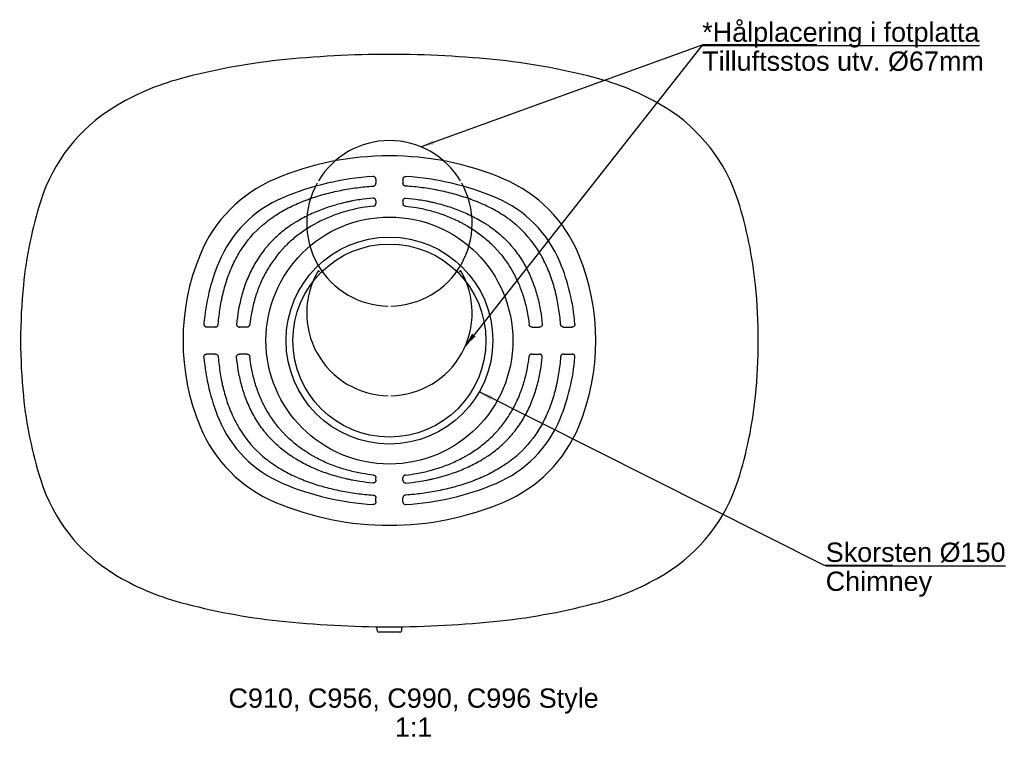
# Model space of a CAD drawing. Header units: millimetres. Extents: x -268 to 446, y -309 to 213.
import ezdxf
from ezdxf.lldxf.tags import DXFTag

# ---------------------------------------------------------------- set-up
doc = ezdxf.new("R2010")
doc.units = ezdxf.units.MM
for name, color, linetype in [('dimension', 7, 'Continuous'), ('DSN1021916', 7, 'Continuous'), ('DSN1022450', 7, 'Continuous'), ('DSN1064294', 7, 'Continuous'), ('DSN1069040', 7, 'Continuous'), ('DSN1069537', 7, 'Continuous')]:
    doc.layers.add(name, color=color, linetype=linetype)
tags = doc.linetypes.add('HIDDEN2', pattern=[4.7625, 3.175, -1.5875]).pattern_tags.tags
tags[6:7] = [DXFTag(74, 4), DXFTag(75, 0), DXFTag(340, '0'), DXFTag(46, 0.0), DXFTag(50, 0.0), DXFTag(44, 0.0), DXFTag(45, 0.0)]
tags[4:5] = [DXFTag(74, 4), DXFTag(75, 0), DXFTag(340, '0'), DXFTag(46, 0.0), DXFTag(50, 0.0), DXFTag(44, 0.0), DXFTag(45, 0.0)]

# ---------------------------------------------------------------- blocks, each defined once
blk = doc.blocks.new('SEANNOT_GROUP')
at = {"layer": 'dimension', "linetype": 'Continuous'}
blk.add_hatch(color=7, dxfattribs=at).paths.add_polyline_path([(74.61, -59.43), (65.12, -56.49), (73.15, -62.35)])
at = {"layer": 'dimension', "color": 7, "linetype": 'Continuous'}
blk.add_lwpolyline([(365.2, -182.26), (315.62, -182.26), (65.12, -56.49)], dxfattribs=at)
blk = doc.blocks.new('SEANNOT_GROUP1')
at = {"layer": 'dimension', "linetype": 'Continuous'}
blk.add_hatch(color=7, dxfattribs=at).paths.add_polyline_path([(31.56, 126.04), (22.9, 121.17), (32.67, 122.97)])
at = {"layer": 'dimension', "color": 7, "linetype": 'Continuous'}
blk.add_lwpolyline([(309.88, 195.09), (227.41, 195.09), (22.9, 121.17)], dxfattribs=at)
blk = doc.blocks.new('SEANNOT_GROUP2')
at = {"layer": 'dimension', "linetype": 'Continuous'}
blk.add_hatch(color=7, dxfattribs=at).paths.add_polyline_path([(59.9, -14.31), (55.11, -23.02), (62.46, -16.33)])
at = {"layer": 'dimension', "color": 7, "linetype": 'Continuous'}
blk.add_lwpolyline([(299, 194.82), (226.9, 194.82), (55.11, -23.02)], dxfattribs=at)
blk = doc.blocks.new('SE')
at = {"layer": 'DSN1069537', "color": 7, "linetype": 'Continuous'}
for centre, radius, start, end in [((0, -564.29), 752.48, 83.8768, 96.1232), ((-30.71, -278.04), 464.59, 96.1232, 105.11217), ((30.71, -278.04), 464.59, 74.88783, 83.8768), ((-104.05, -6.46), 183.28, 105.11217, 121.53946), ((104.05, -6.46), 183.28, 58.46054, 74.88783), ((-135.55, 44.86), 123.07, 121.53946, 162.43416), ((135.55, 44.86), 123.07, 17.56584, 58.46054), ((0, -98.49), 213.11, 67.06872, 112.93128), ((-43.44, 4.2), 101.61, 112.93128, 157.57416), ((43.44, 4.2), 101.61, 22.42584, 67.06872), ((35.5, -9.29), 302.48, 162.43416, 174.26083), ((-35.5, -9.29), 302.48, 5.73917, 17.56584), ((13.47, -19.29), 163.18, 157.57416, 202.42584), ((-13.47, -19.29), 163.18, 337.57416, 22.42584), ((135, -19.29), 402.48, 174.26083, 185.73917), ((-135, -19.29), 402.48, 354.26083, 5.73917), ((35.5, -29.29), 302.48, 185.73917, 197.56584), ((-35.5, -29.29), 302.48, 342.43416, 354.26083), ((-43.44, -42.78), 101.61, 202.42584, 247.06872), ((43.44, -42.78), 101.61, 292.93128, 337.57416), ((-135.55, -83.44), 123.07, 197.56584, 238.46054), ((135.55, -83.44), 123.07, 301.53946, 342.43416), ((0, 59.91), 213.11, 247.06872, 292.93128), ((-104.05, -32.12), 183.28, 238.46054, 254.88783), ((104.05, -32.12), 183.28, 285.11217, 301.53946), ((-30.71, 239.46), 464.59, 254.88783, 263.8768), ((30.71, 239.46), 464.59, 276.1232, 285.11217), ((0, 525.71), 752.48, 263.8768, 276.1232)]:
    blk.add_arc(centre, radius, start, end, dxfattribs=at)
blk = doc.blocks.new('SE1')
at = {"layer": 'DSN1064294', "color": 7, "linetype": 'HIDDEN2'}
blk.add_arc((-43.71, 76.54), 0.1, 235.72017, 240.45752, dxfattribs=at)
blk = doc.blocks.new('SE2')
at = {"layer": 'DSN1021916', "color": 7, "linetype": 'Continuous'}
for p, q in [((-9.01, -229.19), (-9.07, -226.72)), ((9.01, -229.19), (9.07, -226.72)), ((-9.01, -229.19), (-9.01, -229.19)), ((-7.7, -230.64), (-7.63, -230.65)), ((7.44, -230.66), (-7.44, -230.66)), ((7.63, -230.65), (7.7, -230.64)), ((9.01, -229.19), (9.01, -229.19))]:
    blk.add_line(p, q, dxfattribs=at)
for centre, major_axis, start_param, end_param in [((-7.51, -229.15), (1.26, 0.82), 2.593586, 4.007007), ((7.51, -229.15), (-1.26, 0.82), 2.276178, 3.689599)]:
    blk.add_ellipse(centre, major_axis=major_axis, ratio=0.998984, start_param=start_param, end_param=end_param, dxfattribs=at)
blk = doc.blocks.new('SE3')
at = {"layer": 'DSN1069040', "color": 7, "linetype": 'HIDDEN2'}
for centre, radius, start, end in [((0, 65.71), 60, 30.85947, 149.14053), ((0, 65.71), 60, 150.85947, 269.14053), ((0, 65.71), 60, 270.85947, 29.14053), ((0, 0.71), 60, 149.09882, 269.14053), ((0, 65.71), 61.8, 213.58538, 214.61025), ((0, 0.71), 60, 270.85947, 30.90118), ((0, 65.71), 61.8, 325.38975, 326.41462)]:
    blk.add_arc(centre, radius, start, end, dxfattribs=at)
blk = doc.blocks.new('SE4')
at = {"layer": 'DSN1022450', "color": 7, "linetype": 'Continuous'}
for p, q in [((-9.81, 97.59), (-9.81, 94.7)), ((9.81, 97.59), (9.81, 94.7)), ((-9.81, 81.98), (-9.81, 80.16)), ((9.81, 81.98), (9.81, 80.16)), ((-126.14, -9.48), (-132.56, -9.48)), ((-103.24, -9.48), (-108.85, -9.48)), ((103.24, -9.48), (108.85, -9.48)), ((126.14, -9.48), (132.56, -9.48)), ((-126.14, -29.1), (-132.56, -29.1)), ((-103.24, -29.1), (-108.85, -29.1)), ((103.24, -29.1), (108.85, -29.1)), ((126.14, -29.1), (132.56, -29.1)), ((-9.81, -120.56), (-9.81, -118.74)), ((9.81, -120.56), (9.81, -118.74)), ((-9.81, -136.17), (-9.81, -133.28)), ((9.81, -136.17), (9.81, -133.28))]:
    blk.add_line(p, q, dxfattribs=at)
blk.add_circle((0, -19.29), 89.53, dxfattribs=at)
for centre, radius, start, end in [((0, -98.49), 198.44, 93.44695, 112.93128), ((0, -98.49), 198.44, 67.06872, 86.55305), ((-43.44, 4.2), 86.94, 112.93128, 157.57416), ((43.44, 4.2), 86.94, 22.42584, 67.06872), ((13.47, -19.29), 148.51, 157.57416, 175.37624), ((-13.47, -19.29), 148.51, 4.62376, 22.42584), ((13.47, -19.29), 148.51, 184.62376, 202.42584), ((-13.47, -19.29), 148.51, 337.57416, 355.37624), ((-43.44, -42.78), 86.94, 202.42584, 247.06872), ((43.44, -42.78), 86.94, 292.93128, 337.57416), ((0, 59.91), 198.44, 247.06872, 266.55305), ((0, 59.91), 198.44, 273.44695, 292.93128)]:
    blk.add_arc(centre, radius, start, end, dxfattribs=at)
for points, knots in [([(-9.81, 97.59), (-9.81, 97.73), (-9.83, 97.87), (-9.88, 98.13), (-9.92, 98.26), (-10.03, 98.51), (-10.1, 98.63), (-10.25, 98.85), (-10.34, 98.96), (-10.64, 99.23), (-10.87, 99.38), (-11.26, 99.52), (-11.39, 99.55), (-11.66, 99.59), (-11.79, 99.6), (-11.93, 99.59)], [0, 0, 0, 0, 0.125, 0.125, 0.25, 0.25, 0.375, 0.375, 0.5, 0.5, 0.75, 0.75, 0.875, 0.875, 1, 1, 1, 1]), ([(-11.68, 92.7), (-11.56, 92.71), (-11.43, 92.73), (-11.19, 92.79), (-11.07, 92.84), (-10.85, 92.94), (-10.74, 93.01), (-10.54, 93.15), (-10.44, 93.24), (-10.27, 93.42), (-10.19, 93.52), (-10.06, 93.73), (-10, 93.84), (-9.86, 94.19), (-9.81, 94.44), (-9.81, 94.7)], [0, 0, 0, 0, 0.125, 0.125, 0.25, 0.25, 0.375, 0.375, 0.5, 0.5, 0.625, 0.625, 0.75, 0.75, 1, 1, 1, 1]), ([(9.81, 97.59), (9.81, 97.73), (9.83, 97.87), (9.88, 98.13), (9.92, 98.26), (10.03, 98.51), (10.1, 98.63), (10.25, 98.85), (10.34, 98.96), (10.64, 99.23), (10.87, 99.38), (11.26, 99.52), (11.39, 99.55), (11.66, 99.59), (11.79, 99.6), (11.93, 99.59)], [0, 0, 0, 0, 0.125, 0.125, 0.25, 0.25, 0.375, 0.375, 0.5, 0.5, 0.75, 0.75, 0.875, 0.875, 1, 1, 1, 1]), ([(11.68, 92.7), (11.56, 92.71), (11.43, 92.73), (11.19, 92.79), (11.07, 92.84), (10.85, 92.94), (10.74, 93.01), (10.54, 93.15), (10.44, 93.24), (10.27, 93.42), (10.19, 93.52), (10.06, 93.73), (10, 93.84), (9.86, 94.19), (9.81, 94.44), (9.81, 94.7)], [0, 0, 0, 0, 0.125, 0.125, 0.25, 0.25, 0.375, 0.375, 0.5, 0.5, 0.625, 0.625, 0.75, 0.75, 1, 1, 1, 1]), ([(-124.14, -7.63), (-124.14, -7.53), (-124.13, -7.43), (-123.81, -3.37), (-123.35, 0.58), (-122.41, 6.49), (-122.06, 8.45), (-121.46, 11.4), (-121.25, 12.38), (-120.8, 14.33), (-120.57, 15.3), (-119.36, 20.13), (-118.2, 23.93), (-115.48, 31.39), (-113.91, 35.04), (-111.2, 40.38), (-110.23, 42.14), (-108.17, 45.61), (-107.08, 47.3), (-101.4, 55.5), (-96, 61.31), (-88.95, 66.96), (-88.15, 67.58), (-86.54, 68.79), (-85.72, 69.37), (-83.25, 71.09), (-81.57, 72.18), (-76.46, 75.29), (-72.94, 77.14), (-67.53, 79.66), (-65.7, 80.45), (-62.92, 81.58), (-61.99, 81.95), (-60.12, 82.66), (-59.18, 83.01), (-54.47, 84.68), (-50.68, 85.86), (-43.05, 87.94), (-39.21, 88.84), (-31.48, 90.38), (-27.6, 91.02), (-19.79, 92.05), (-15.86, 92.43), (-11.84, 92.69), (-11.76, 92.7), (-11.68, 92.7)], [0, 0, 0, 0, 0.001753, 0.001753, 0.072959, 0.072959, 0.108561, 0.108561, 0.126363, 0.126363, 0.144164, 0.144164, 0.215369, 0.215369, 0.286575, 0.286575, 0.322177, 0.322177, 0.35778, 0.35778, 0.500191, 0.500191, 0.517992, 0.517992, 0.535794, 0.535794, 0.571396, 0.571396, 0.642602, 0.642602, 0.678204, 0.678204, 0.696006, 0.696006, 0.713807, 0.713807, 0.785012, 0.785012, 0.856218, 0.856218, 0.927423, 0.927423, 0.998629, 0.998629, 1, 1, 1, 1]), ([(124.14, -7.63), (124.14, -7.53), (124.13, -7.43), (123.81, -3.37), (123.35, 0.58), (122.41, 6.49), (122.06, 8.45), (121.46, 11.4), (121.25, 12.38), (120.8, 14.33), (120.57, 15.3), (119.36, 20.13), (118.2, 23.93), (115.48, 31.39), (113.91, 35.04), (111.2, 40.38), (110.23, 42.14), (108.17, 45.61), (107.08, 47.3), (101.4, 55.5), (96, 61.31), (88.95, 66.96), (88.15, 67.58), (86.54, 68.79), (85.72, 69.37), (83.25, 71.09), (81.57, 72.18), (76.46, 75.29), (72.94, 77.14), (67.53, 79.66), (65.7, 80.45), (62.92, 81.58), (61.99, 81.95), (60.12, 82.66), (59.18, 83.01), (54.47, 84.68), (50.68, 85.86), (43.05, 87.94), (39.21, 88.84), (31.48, 90.38), (27.6, 91.02), (19.79, 92.05), (15.86, 92.43), (11.84, 92.69), (11.76, 92.7), (11.68, 92.7)], [0, 0, 0, 0, 0.001753, 0.001753, 0.072959, 0.072959, 0.108561, 0.108561, 0.126363, 0.126363, 0.144164, 0.144164, 0.215369, 0.215369, 0.286575, 0.286575, 0.322177, 0.322177, 0.35778, 0.35778, 0.500191, 0.500191, 0.517992, 0.517992, 0.535794, 0.535794, 0.571396, 0.571396, 0.642602, 0.642602, 0.678204, 0.678204, 0.696006, 0.696006, 0.713807, 0.713807, 0.785012, 0.785012, 0.856218, 0.856218, 0.927423, 0.927423, 0.998629, 0.998629, 1, 1, 1, 1]), ([(-11.98, 83.97), (-15.16, 83.7), (-18.33, 83.32), (-23.26, 82.57), (-25.04, 82.27), (-27.69, 81.76), (-28.57, 81.58), (-30.34, 81.2), (-31.22, 81.01), (-35.61, 79.99), (-39.06, 79.04), (-45.88, 76.88), (-49.23, 75.66), (-55.83, 72.95), (-59.07, 71.45), (-63.83, 68.94), (-65.4, 68.06), (-67.72, 66.68), (-68.49, 66.2), (-70.01, 65.24), (-70.76, 64.75), (-74.48, 62.25), (-77.32, 60.09), (-82.7, 55.43), (-85.24, 52.93), (-88.23, 49.57), (-88.82, 48.89), (-89.97, 47.51), (-90.54, 46.8), (-92.2, 44.68), (-93.25, 43.23), (-96.26, 38.8), (-98.08, 35.73), (-101.34, 29.39), (-102.8, 26.11), (-105.35, 19.35), (-106.43, 15.93), (-108.26, 9.04), (-109.01, 5.56), (-110.13, -1.04), (-110.54, -4.16), (-110.84, -7.29)], [0, 0, 0, 0, 0.064557, 0.064557, 0.100862, 0.100862, 0.119014, 0.119014, 0.137166, 0.137166, 0.209776, 0.209776, 0.282385, 0.282385, 0.354995, 0.354995, 0.3913, 0.3913, 0.409452, 0.409452, 0.427604, 0.427604, 0.500214, 0.500214, 0.572823, 0.572823, 0.590976, 0.590976, 0.609128, 0.609128, 0.645433, 0.645433, 0.718042, 0.718042, 0.790652, 0.790652, 0.863261, 0.863261, 0.935871, 0.935871, 1, 1, 1, 1]), ([(-9.81, 81.98), (-9.81, 82.12), (-9.83, 82.25), (-9.88, 82.52), (-9.93, 82.66), (-10.04, 82.91), (-10.11, 83.03), (-10.27, 83.25), (-10.36, 83.36), (-10.66, 83.63), (-10.9, 83.78), (-11.29, 83.91), (-11.43, 83.94), (-11.7, 83.98), (-11.84, 83.98), (-11.98, 83.97)], [0, 0, 0, 0, 0.125, 0.125, 0.25, 0.25, 0.375, 0.375, 0.5, 0.5, 0.75, 0.75, 0.875, 0.875, 1, 1, 1, 1]), ([(-11.61, 78.18), (-11.36, 78.2), (-11.13, 78.27), (-10.8, 78.44), (-10.7, 78.5), (-10.5, 78.65), (-10.41, 78.73), (-10.25, 78.92), (-10.17, 79.01), (-10.05, 79.22), (-9.99, 79.33), (-9.86, 79.67), (-9.81, 79.92), (-9.81, 80.16)], [0, 0, 0, 0, 0.25, 0.25, 0.375, 0.375, 0.5, 0.5, 0.625, 0.625, 0.75, 0.75, 1, 1, 1, 1]), ([(9.81, 81.98), (9.81, 82.12), (9.83, 82.25), (9.88, 82.52), (9.93, 82.66), (10.04, 82.91), (10.11, 83.03), (10.27, 83.25), (10.36, 83.36), (10.66, 83.63), (10.9, 83.78), (11.29, 83.91), (11.43, 83.94), (11.7, 83.98), (11.84, 83.98), (11.98, 83.97)], [0, 0, 0, 0, 0.125, 0.125, 0.25, 0.25, 0.375, 0.375, 0.5, 0.5, 0.75, 0.75, 0.875, 0.875, 1, 1, 1, 1]), ([(11.61, 78.18), (11.36, 78.2), (11.13, 78.27), (10.8, 78.44), (10.7, 78.5), (10.5, 78.65), (10.41, 78.73), (10.25, 78.92), (10.17, 79.01), (10.05, 79.22), (9.99, 79.33), (9.86, 79.67), (9.81, 79.92), (9.81, 80.16)], [0, 0, 0, 0, 0.25, 0.25, 0.375, 0.375, 0.5, 0.5, 0.625, 0.625, 0.75, 0.75, 1, 1, 1, 1]), ([(11.98, 83.97), (15.16, 83.7), (18.33, 83.32), (23.26, 82.57), (25.04, 82.27), (27.69, 81.76), (28.57, 81.58), (30.34, 81.2), (31.22, 81.01), (35.61, 79.99), (39.06, 79.04), (45.88, 76.88), (49.23, 75.66), (55.83, 72.95), (59.07, 71.45), (63.83, 68.94), (65.4, 68.06), (67.72, 66.68), (68.49, 66.2), (70.01, 65.24), (70.76, 64.75), (74.48, 62.25), (77.32, 60.09), (82.7, 55.43), (85.24, 52.93), (88.23, 49.57), (88.82, 48.89), (89.97, 47.51), (90.54, 46.8), (92.2, 44.68), (93.25, 43.23), (96.26, 38.8), (98.08, 35.73), (101.34, 29.39), (102.8, 26.11), (105.35, 19.35), (106.43, 15.93), (108.26, 9.04), (109.01, 5.56), (110.13, -1.04), (110.54, -4.16), (110.84, -7.29)], [0, 0, 0, 0, 0.064557, 0.064557, 0.100862, 0.100862, 0.119014, 0.119014, 0.137166, 0.137166, 0.209776, 0.209776, 0.282385, 0.282385, 0.354995, 0.354995, 0.3913, 0.3913, 0.409452, 0.409452, 0.427604, 0.427604, 0.500214, 0.500214, 0.572823, 0.572823, 0.590976, 0.590976, 0.609128, 0.609128, 0.645433, 0.645433, 0.718042, 0.718042, 0.790652, 0.790652, 0.863261, 0.863261, 0.935871, 0.935871, 1, 1, 1, 1]), ([(-11.61, 78.18), (-14.33, 77.9), (-17.04, 77.53), (-21.36, 76.78), (-22.98, 76.46), (-26.22, 75.75), (-27.84, 75.36), (-32.64, 74.09), (-35.8, 73.11), (-41.99, 70.87), (-45.04, 69.62), (-49.53, 67.53), (-51.01, 66.8), (-53.21, 65.64), (-53.94, 65.25), (-55.39, 64.44), (-56.11, 64.02), (-59.69, 61.91), (-62.44, 60.09), (-67.74, 56.18), (-70.27, 54.09), (-73.9, 50.72), (-75.08, 49.57), (-76.81, 47.77), (-77.37, 47.17), (-78.49, 45.93), (-79.05, 45.3), (-81.75, 42.14), (-83.75, 39.51), (-87.41, 34.07), (-89.08, 31.26), (-92.12, 25.45), (-93.48, 22.47), (-95, 18.63), (-95.29, 17.85), (-95.86, 16.29), (-96.14, 15.51), (-96.93, 13.14), (-97.42, 11.56), (-98.77, 6.79), (-99.5, 3.59), (-100.58, -2.31), (-100.97, -4.99), (-101.26, -7.69)], [0, 0, 0, 0, 0.060654, 0.060654, 0.097272, 0.097272, 0.133889, 0.133889, 0.207125, 0.207125, 0.280361, 0.280361, 0.316978, 0.316978, 0.335287, 0.335287, 0.353596, 0.353596, 0.426832, 0.426832, 0.500067, 0.500067, 0.536685, 0.536685, 0.554994, 0.554994, 0.573303, 0.573303, 0.646538, 0.646538, 0.719774, 0.719774, 0.793009, 0.793009, 0.811318, 0.811318, 0.829627, 0.829627, 0.866245, 0.866245, 0.93948, 0.93948, 1, 1, 1, 1]), ([(11.61, 78.18), (14.33, 77.9), (17.04, 77.53), (21.36, 76.78), (22.98, 76.46), (26.22, 75.75), (27.84, 75.36), (32.64, 74.09), (35.8, 73.11), (41.99, 70.87), (45.04, 69.62), (49.53, 67.53), (51.01, 66.8), (53.21, 65.64), (53.94, 65.25), (55.39, 64.44), (56.11, 64.02), (59.69, 61.91), (62.44, 60.09), (67.74, 56.18), (70.27, 54.09), (73.9, 50.72), (75.08, 49.57), (76.81, 47.77), (77.37, 47.17), (78.49, 45.93), (79.05, 45.3), (81.75, 42.14), (83.75, 39.51), (87.41, 34.07), (89.08, 31.26), (92.12, 25.45), (93.48, 22.47), (95, 18.63), (95.29, 17.85), (95.86, 16.29), (96.14, 15.51), (96.93, 13.14), (97.42, 11.56), (98.77, 6.79), (99.5, 3.59), (100.58, -2.31), (100.97, -4.99), (101.26, -7.69)], [0, 0, 0, 0, 0.060654, 0.060654, 0.097272, 0.097272, 0.133889, 0.133889, 0.207125, 0.207125, 0.280361, 0.280361, 0.316978, 0.316978, 0.335287, 0.335287, 0.353596, 0.353596, 0.426832, 0.426832, 0.500067, 0.500067, 0.536685, 0.536685, 0.554994, 0.554994, 0.573303, 0.573303, 0.646538, 0.646538, 0.719774, 0.719774, 0.793009, 0.793009, 0.811318, 0.811318, 0.829627, 0.829627, 0.866245, 0.866245, 0.93948, 0.93948, 1, 1, 1, 1]), ([(-134.55, -7.32), (-134.56, -7.46), (-134.56, -7.59), (-134.53, -7.86), (-134.49, -8), (-134.4, -8.26), (-134.35, -8.38), (-134.21, -8.62), (-134.12, -8.73), (-133.84, -9.03), (-133.61, -9.2), (-133.24, -9.36), (-133.11, -9.4), (-132.84, -9.46), (-132.7, -9.48), (-132.56, -9.48)], [0, 0, 0, 0, 0.125, 0.125, 0.25, 0.25, 0.375, 0.375, 0.5, 0.5, 0.75, 0.75, 0.875, 0.875, 1, 1, 1, 1]), ([(-126.14, -9.48), (-126.01, -9.48), (-125.89, -9.46), (-125.64, -9.42), (-125.52, -9.38), (-125.29, -9.29), (-125.18, -9.24), (-124.97, -9.1), (-124.87, -9.03), (-124.69, -8.86), (-124.6, -8.77), (-124.46, -8.57), (-124.39, -8.46), (-124.23, -8.12), (-124.16, -7.88), (-124.14, -7.63)], [0, 0, 0, 0, 0.125, 0.125, 0.25, 0.25, 0.375, 0.375, 0.5, 0.5, 0.625, 0.625, 0.75, 0.75, 1, 1, 1, 1]), ([(-110.84, -7.29), (-110.85, -7.43), (-110.85, -7.57), (-110.82, -7.84), (-110.79, -7.98), (-110.7, -8.24), (-110.64, -8.37), (-110.5, -8.61), (-110.42, -8.72), (-110.14, -9.03), (-109.91, -9.19), (-109.53, -9.36), (-109.4, -9.4), (-109.12, -9.46), (-108.99, -9.48), (-108.85, -9.48)], [0, 0, 0, 0, 0.125, 0.125, 0.25, 0.25, 0.375, 0.375, 0.5, 0.5, 0.75, 0.75, 0.875, 0.875, 1, 1, 1, 1]), ([(-103.24, -9.48), (-103, -9.48), (-102.76, -9.43), (-102.41, -9.3), (-102.3, -9.25), (-102.1, -9.12), (-102, -9.05), (-101.82, -8.88), (-101.73, -8.79), (-101.59, -8.6), (-101.52, -8.5), (-101.35, -8.17), (-101.28, -7.93), (-101.26, -7.69)], [0, 0, 0, 0, 0.25, 0.25, 0.375, 0.375, 0.5, 0.5, 0.625, 0.625, 0.75, 0.75, 1, 1, 1, 1]), ([(103.24, -9.48), (103, -9.48), (102.76, -9.43), (102.41, -9.3), (102.3, -9.25), (102.1, -9.12), (102, -9.05), (101.82, -8.88), (101.73, -8.79), (101.59, -8.6), (101.52, -8.5), (101.35, -8.17), (101.28, -7.93), (101.26, -7.69)], [0, 0, 0, 0, 0.25, 0.25, 0.375, 0.375, 0.5, 0.5, 0.625, 0.625, 0.75, 0.75, 1, 1, 1, 1]), ([(110.84, -7.29), (110.85, -7.43), (110.85, -7.57), (110.82, -7.84), (110.79, -7.98), (110.7, -8.24), (110.64, -8.37), (110.5, -8.61), (110.42, -8.72), (110.14, -9.03), (109.91, -9.19), (109.53, -9.36), (109.4, -9.4), (109.12, -9.46), (108.99, -9.48), (108.85, -9.48)], [0, 0, 0, 0, 0.125, 0.125, 0.25, 0.25, 0.375, 0.375, 0.5, 0.5, 0.75, 0.75, 0.875, 0.875, 1, 1, 1, 1]), ([(126.14, -9.48), (126.01, -9.48), (125.89, -9.46), (125.64, -9.42), (125.52, -9.38), (125.29, -9.29), (125.18, -9.24), (124.97, -9.1), (124.87, -9.03), (124.69, -8.86), (124.6, -8.77), (124.46, -8.57), (124.39, -8.46), (124.23, -8.12), (124.16, -7.88), (124.14, -7.63)], [0, 0, 0, 0, 0.125, 0.125, 0.25, 0.25, 0.375, 0.375, 0.5, 0.5, 0.625, 0.625, 0.75, 0.75, 1, 1, 1, 1]), ([(134.55, -7.32), (134.56, -7.46), (134.56, -7.59), (134.53, -7.86), (134.49, -8), (134.4, -8.26), (134.35, -8.38), (134.21, -8.62), (134.12, -8.73), (133.84, -9.03), (133.61, -9.2), (133.24, -9.36), (133.11, -9.4), (132.84, -9.46), (132.7, -9.48), (132.56, -9.48)], [0, 0, 0, 0, 0.125, 0.125, 0.25, 0.25, 0.375, 0.375, 0.5, 0.5, 0.75, 0.75, 0.875, 0.875, 1, 1, 1, 1]), ([(-134.55, -31.26), (-134.56, -31.12), (-134.56, -30.99), (-134.53, -30.71), (-134.49, -30.58), (-134.4, -30.32), (-134.35, -30.19), (-134.21, -29.96), (-134.12, -29.85), (-133.84, -29.55), (-133.61, -29.38), (-133.24, -29.22), (-133.11, -29.17), (-132.84, -29.12), (-132.7, -29.1), (-132.56, -29.1)], [0, 0, 0, 0, 0.125, 0.125, 0.25, 0.25, 0.375, 0.375, 0.5, 0.5, 0.75, 0.75, 0.875, 0.875, 1, 1, 1, 1]), ([(-126.14, -29.1), (-126.01, -29.1), (-125.89, -29.12), (-125.64, -29.16), (-125.52, -29.2), (-125.29, -29.29), (-125.18, -29.34), (-124.97, -29.47), (-124.87, -29.55), (-124.69, -29.72), (-124.6, -29.81), (-124.46, -30.01), (-124.39, -30.12), (-124.23, -30.45), (-124.16, -30.7), (-124.14, -30.95)], [0, 0, 0, 0, 0.125, 0.125, 0.25, 0.25, 0.375, 0.375, 0.5, 0.5, 0.625, 0.625, 0.75, 0.75, 1, 1, 1, 1]), ([(-124.14, -30.95), (-124.14, -31.05), (-124.13, -31.14), (-123.81, -35.21), (-123.35, -39.16), (-122.41, -45.07), (-122.06, -47.03), (-121.46, -49.97), (-121.25, -50.95), (-120.8, -52.9), (-120.57, -53.88), (-119.36, -58.71), (-118.2, -62.51), (-115.48, -69.97), (-113.91, -73.62), (-111.2, -78.96), (-110.23, -80.72), (-108.17, -84.19), (-107.08, -85.88), (-101.4, -94.08), (-96, -99.89), (-88.95, -105.54), (-88.15, -106.16), (-86.54, -107.37), (-85.72, -107.95), (-83.25, -109.67), (-81.57, -110.76), (-76.46, -113.86), (-72.94, -115.72), (-67.53, -118.24), (-65.7, -119.03), (-62.92, -120.16), (-61.99, -120.53), (-60.12, -121.24), (-59.18, -121.58), (-54.47, -123.26), (-50.68, -124.44), (-43.05, -126.52), (-39.21, -127.42), (-31.48, -128.96), (-27.6, -129.6), (-19.79, -130.62), (-15.86, -131.01), (-11.84, -131.27), (-11.76, -131.28), (-11.68, -131.28)], [0, 0, 0, 0, 0.001753, 0.001753, 0.072959, 0.072959, 0.108561, 0.108561, 0.126363, 0.126363, 0.144164, 0.144164, 0.215369, 0.215369, 0.286575, 0.286575, 0.322177, 0.322177, 0.35778, 0.35778, 0.500191, 0.500191, 0.517992, 0.517992, 0.535794, 0.535794, 0.571396, 0.571396, 0.642602, 0.642602, 0.678204, 0.678204, 0.696006, 0.696006, 0.713807, 0.713807, 0.785012, 0.785012, 0.856218, 0.856218, 0.927423, 0.927423, 0.998629, 0.998629, 1, 1, 1, 1]), ([(-110.84, -31.29), (-110.85, -31.15), (-110.85, -31.01), (-110.82, -30.74), (-110.79, -30.6), (-110.7, -30.34), (-110.64, -30.21), (-110.5, -29.97), (-110.42, -29.86), (-110.14, -29.55), (-109.91, -29.39), (-109.53, -29.22), (-109.4, -29.18), (-109.12, -29.12), (-108.99, -29.1), (-108.85, -29.1)], [0, 0, 0, 0, 0.125, 0.125, 0.25, 0.25, 0.375, 0.375, 0.5, 0.5, 0.75, 0.75, 0.875, 0.875, 1, 1, 1, 1]), ([(-11.98, -122.55), (-15.16, -122.28), (-18.33, -121.9), (-23.26, -121.15), (-25.04, -120.85), (-27.69, -120.34), (-28.57, -120.16), (-30.34, -119.78), (-31.22, -119.59), (-35.61, -118.57), (-39.06, -117.62), (-45.88, -115.46), (-49.23, -114.24), (-55.83, -111.53), (-59.07, -110.03), (-63.83, -107.52), (-65.4, -106.64), (-67.72, -105.26), (-68.49, -104.78), (-70.01, -103.82), (-70.76, -103.33), (-74.48, -100.83), (-77.32, -98.67), (-82.7, -94.01), (-85.24, -91.51), (-88.23, -88.15), (-88.82, -87.47), (-89.97, -86.08), (-90.54, -85.38), (-92.2, -83.25), (-93.25, -81.81), (-96.26, -77.38), (-98.08, -74.31), (-101.34, -67.97), (-102.8, -64.69), (-105.35, -57.93), (-106.43, -54.51), (-108.26, -47.62), (-109.01, -44.14), (-110.13, -37.54), (-110.54, -34.42), (-110.84, -31.29)], [0, 0, 0, 0, 0.064557, 0.064557, 0.100862, 0.100862, 0.119014, 0.119014, 0.137166, 0.137166, 0.209776, 0.209776, 0.282385, 0.282385, 0.354995, 0.354995, 0.3913, 0.3913, 0.409452, 0.409452, 0.427604, 0.427604, 0.500214, 0.500214, 0.572823, 0.572823, 0.590976, 0.590976, 0.609128, 0.609128, 0.645433, 0.645433, 0.718042, 0.718042, 0.790652, 0.790652, 0.863261, 0.863261, 0.935871, 0.935871, 1, 1, 1, 1]), ([(-103.24, -29.1), (-103, -29.1), (-102.76, -29.15), (-102.41, -29.28), (-102.3, -29.33), (-102.1, -29.46), (-102, -29.53), (-101.82, -29.7), (-101.73, -29.79), (-101.59, -29.98), (-101.52, -30.08), (-101.35, -30.41), (-101.28, -30.64), (-101.26, -30.89)], [0, 0, 0, 0, 0.25, 0.25, 0.375, 0.375, 0.5, 0.5, 0.625, 0.625, 0.75, 0.75, 1, 1, 1, 1]), ([(-11.61, -116.76), (-14.33, -116.48), (-17.04, -116.11), (-21.36, -115.36), (-22.98, -115.04), (-26.22, -114.33), (-27.84, -113.94), (-32.64, -112.67), (-35.8, -111.69), (-41.99, -109.45), (-45.04, -108.2), (-49.53, -106.11), (-51.01, -105.38), (-53.21, -104.22), (-53.94, -103.83), (-55.39, -103.02), (-56.11, -102.6), (-59.69, -100.49), (-62.44, -98.67), (-67.74, -94.76), (-70.27, -92.67), (-73.9, -89.3), (-75.08, -88.15), (-76.81, -86.35), (-77.37, -85.75), (-78.49, -84.51), (-79.05, -83.88), (-81.75, -80.72), (-83.75, -78.09), (-87.41, -72.65), (-89.08, -69.83), (-92.12, -64.03), (-93.48, -61.05), (-95, -57.2), (-95.29, -56.43), (-95.86, -54.87), (-96.14, -54.09), (-96.93, -51.72), (-97.42, -50.14), (-98.77, -45.37), (-99.5, -42.17), (-100.58, -36.27), (-100.97, -33.59), (-101.26, -30.89)], [0, 0, 0, 0, 0.060654, 0.060654, 0.097272, 0.097272, 0.133889, 0.133889, 0.207125, 0.207125, 0.280361, 0.280361, 0.316978, 0.316978, 0.335287, 0.335287, 0.353596, 0.353596, 0.426832, 0.426832, 0.500067, 0.500067, 0.536685, 0.536685, 0.554994, 0.554994, 0.573303, 0.573303, 0.646538, 0.646538, 0.719774, 0.719774, 0.793009, 0.793009, 0.811318, 0.811318, 0.829627, 0.829627, 0.866245, 0.866245, 0.93948, 0.93948, 1, 1, 1, 1]), ([(11.61, -116.76), (14.33, -116.48), (17.04, -116.11), (21.36, -115.36), (22.98, -115.04), (26.22, -114.33), (27.84, -113.94), (32.64, -112.67), (35.8, -111.69), (41.99, -109.45), (45.04, -108.2), (49.53, -106.11), (51.01, -105.38), (53.21, -104.22), (53.94, -103.83), (55.39, -103.02), (56.11, -102.6), (59.69, -100.49), (62.44, -98.67), (67.74, -94.76), (70.27, -92.67), (73.9, -89.3), (75.08, -88.15), (76.81, -86.35), (77.37, -85.75), (78.49, -84.51), (79.05, -83.88), (81.75, -80.72), (83.75, -78.09), (87.41, -72.65), (89.08, -69.83), (92.12, -64.03), (93.48, -61.05), (95, -57.2), (95.29, -56.43), (95.86, -54.87), (96.14, -54.09), (96.93, -51.72), (97.42, -50.14), (98.77, -45.37), (99.5, -42.17), (100.58, -36.27), (100.97, -33.59), (101.26, -30.89)], [0, 0, 0, 0, 0.060654, 0.060654, 0.097272, 0.097272, 0.133889, 0.133889, 0.207125, 0.207125, 0.280361, 0.280361, 0.316978, 0.316978, 0.335287, 0.335287, 0.353596, 0.353596, 0.426832, 0.426832, 0.500067, 0.500067, 0.536685, 0.536685, 0.554994, 0.554994, 0.573303, 0.573303, 0.646538, 0.646538, 0.719774, 0.719774, 0.793009, 0.793009, 0.811318, 0.811318, 0.829627, 0.829627, 0.866245, 0.866245, 0.93948, 0.93948, 1, 1, 1, 1]), ([(124.14, -30.95), (124.14, -31.05), (124.13, -31.14), (123.81, -35.21), (123.35, -39.16), (122.41, -45.07), (122.06, -47.03), (121.46, -49.97), (121.25, -50.95), (120.8, -52.9), (120.57, -53.88), (119.36, -58.71), (118.2, -62.51), (115.48, -69.97), (113.91, -73.62), (111.2, -78.96), (110.23, -80.72), (108.17, -84.19), (107.08, -85.88), (101.4, -94.08), (96, -99.89), (88.95, -105.54), (88.15, -106.16), (86.54, -107.37), (85.72, -107.95), (83.25, -109.67), (81.57, -110.76), (76.46, -113.86), (72.94, -115.72), (67.53, -118.24), (65.7, -119.03), (62.92, -120.16), (61.99, -120.53), (60.12, -121.24), (59.18, -121.58), (54.47, -123.26), (50.68, -124.44), (43.05, -126.52), (39.21, -127.42), (31.48, -128.96), (27.6, -129.6), (19.79, -130.62), (15.86, -131.01), (11.84, -131.27), (11.76, -131.28), (11.68, -131.28)], [0, 0, 0, 0, 0.001753, 0.001753, 0.072959, 0.072959, 0.108561, 0.108561, 0.126363, 0.126363, 0.144164, 0.144164, 0.215369, 0.215369, 0.286575, 0.286575, 0.322177, 0.322177, 0.35778, 0.35778, 0.500191, 0.500191, 0.517992, 0.517992, 0.535794, 0.535794, 0.571396, 0.571396, 0.642602, 0.642602, 0.678204, 0.678204, 0.696006, 0.696006, 0.713807, 0.713807, 0.785012, 0.785012, 0.856218, 0.856218, 0.927423, 0.927423, 0.998629, 0.998629, 1, 1, 1, 1]), ([(11.98, -122.55), (15.16, -122.28), (18.33, -121.9), (23.26, -121.15), (25.04, -120.85), (27.69, -120.34), (28.57, -120.16), (30.34, -119.78), (31.22, -119.59), (35.61, -118.57), (39.06, -117.62), (45.88, -115.46), (49.23, -114.24), (55.83, -111.53), (59.07, -110.03), (63.83, -107.52), (65.4, -106.64), (67.72, -105.26), (68.49, -104.78), (70.01, -103.82), (70.76, -103.33), (74.48, -100.83), (77.32, -98.67), (82.7, -94.01), (85.24, -91.51), (88.23, -88.15), (88.82, -87.47), (89.97, -86.08), (90.54, -85.38), (92.2, -83.25), (93.25, -81.81), (96.26, -77.38), (98.08, -74.31), (101.34, -67.97), (102.8, -64.69), (105.35, -57.93), (106.43, -54.51), (108.26, -47.62), (109.01, -44.14), (110.13, -37.54), (110.54, -34.42), (110.84, -31.29)], [0, 0, 0, 0, 0.064557, 0.064557, 0.100862, 0.100862, 0.119014, 0.119014, 0.137166, 0.137166, 0.209776, 0.209776, 0.282385, 0.282385, 0.354995, 0.354995, 0.3913, 0.3913, 0.409452, 0.409452, 0.427604, 0.427604, 0.500214, 0.500214, 0.572823, 0.572823, 0.590976, 0.590976, 0.609128, 0.609128, 0.645433, 0.645433, 0.718042, 0.718042, 0.790652, 0.790652, 0.863261, 0.863261, 0.935871, 0.935871, 1, 1, 1, 1]), ([(103.24, -29.1), (103, -29.1), (102.76, -29.15), (102.41, -29.28), (102.3, -29.33), (102.1, -29.46), (102, -29.53), (101.82, -29.7), (101.73, -29.79), (101.59, -29.98), (101.52, -30.08), (101.35, -30.41), (101.28, -30.64), (101.26, -30.89)], [0, 0, 0, 0, 0.25, 0.25, 0.375, 0.375, 0.5, 0.5, 0.625, 0.625, 0.75, 0.75, 1, 1, 1, 1]), ([(110.84, -31.29), (110.85, -31.15), (110.85, -31.01), (110.82, -30.74), (110.79, -30.6), (110.7, -30.34), (110.64, -30.21), (110.5, -29.97), (110.42, -29.86), (110.14, -29.55), (109.91, -29.39), (109.53, -29.22), (109.4, -29.18), (109.12, -29.12), (108.99, -29.1), (108.85, -29.1)], [0, 0, 0, 0, 0.125, 0.125, 0.25, 0.25, 0.375, 0.375, 0.5, 0.5, 0.75, 0.75, 0.875, 0.875, 1, 1, 1, 1]), ([(126.14, -29.1), (126.01, -29.1), (125.89, -29.12), (125.64, -29.16), (125.52, -29.2), (125.29, -29.29), (125.18, -29.34), (124.97, -29.47), (124.87, -29.55), (124.69, -29.72), (124.6, -29.81), (124.46, -30.01), (124.39, -30.12), (124.23, -30.45), (124.16, -30.7), (124.14, -30.95)], [0, 0, 0, 0, 0.125, 0.125, 0.25, 0.25, 0.375, 0.375, 0.5, 0.5, 0.625, 0.625, 0.75, 0.75, 1, 1, 1, 1]), ([(134.55, -31.26), (134.56, -31.12), (134.56, -30.99), (134.53, -30.71), (134.49, -30.58), (134.4, -30.32), (134.35, -30.19), (134.21, -29.96), (134.12, -29.85), (133.84, -29.55), (133.61, -29.38), (133.24, -29.22), (133.11, -29.17), (132.84, -29.12), (132.7, -29.1), (132.56, -29.1)], [0, 0, 0, 0, 0.125, 0.125, 0.25, 0.25, 0.375, 0.375, 0.5, 0.5, 0.75, 0.75, 0.875, 0.875, 1, 1, 1, 1]), ([(-9.81, -120.56), (-9.81, -120.7), (-9.83, -120.83), (-9.88, -121.1), (-9.93, -121.23), (-10.04, -121.49), (-10.11, -121.61), (-10.27, -121.83), (-10.36, -121.93), (-10.66, -122.21), (-10.9, -122.36), (-11.29, -122.49), (-11.43, -122.52), (-11.7, -122.56), (-11.84, -122.56), (-11.98, -122.55)], [0, 0, 0, 0, 0.125, 0.125, 0.25, 0.25, 0.375, 0.375, 0.5, 0.5, 0.75, 0.75, 0.875, 0.875, 1, 1, 1, 1]), ([(-11.61, -116.76), (-11.36, -116.78), (-11.13, -116.85), (-10.8, -117.02), (-10.7, -117.08), (-10.5, -117.23), (-10.41, -117.31), (-10.25, -117.49), (-10.17, -117.59), (-10.05, -117.8), (-9.99, -117.91), (-9.86, -118.25), (-9.81, -118.5), (-9.81, -118.74)], [0, 0, 0, 0, 0.25, 0.25, 0.375, 0.375, 0.5, 0.5, 0.625, 0.625, 0.75, 0.75, 1, 1, 1, 1]), ([(11.61, -116.76), (11.36, -116.78), (11.13, -116.85), (10.8, -117.02), (10.7, -117.08), (10.5, -117.23), (10.41, -117.31), (10.25, -117.49), (10.17, -117.59), (10.05, -117.8), (9.99, -117.91), (9.86, -118.25), (9.81, -118.5), (9.81, -118.74)], [0, 0, 0, 0, 0.25, 0.25, 0.375, 0.375, 0.5, 0.5, 0.625, 0.625, 0.75, 0.75, 1, 1, 1, 1]), ([(9.81, -120.56), (9.81, -120.7), (9.83, -120.83), (9.88, -121.1), (9.93, -121.23), (10.04, -121.49), (10.11, -121.61), (10.27, -121.83), (10.36, -121.93), (10.66, -122.21), (10.9, -122.36), (11.29, -122.49), (11.43, -122.52), (11.7, -122.56), (11.84, -122.56), (11.98, -122.55)], [0, 0, 0, 0, 0.125, 0.125, 0.25, 0.25, 0.375, 0.375, 0.5, 0.5, 0.75, 0.75, 0.875, 0.875, 1, 1, 1, 1]), ([(-11.68, -131.28), (-11.56, -131.29), (-11.43, -131.31), (-11.19, -131.37), (-11.07, -131.42), (-10.85, -131.52), (-10.74, -131.59), (-10.54, -131.73), (-10.44, -131.82), (-10.27, -132), (-10.19, -132.1), (-10.06, -132.31), (-10, -132.42), (-9.86, -132.77), (-9.81, -133.02), (-9.81, -133.28)], [0, 0, 0, 0, 0.125, 0.125, 0.25, 0.25, 0.375, 0.375, 0.5, 0.5, 0.625, 0.625, 0.75, 0.75, 1, 1, 1, 1]), ([(11.68, -131.28), (11.56, -131.29), (11.43, -131.31), (11.19, -131.37), (11.07, -131.42), (10.85, -131.52), (10.74, -131.59), (10.54, -131.73), (10.44, -131.82), (10.27, -132), (10.19, -132.1), (10.06, -132.31), (10, -132.42), (9.86, -132.77), (9.81, -133.02), (9.81, -133.28)], [0, 0, 0, 0, 0.125, 0.125, 0.25, 0.25, 0.375, 0.375, 0.5, 0.5, 0.625, 0.625, 0.75, 0.75, 1, 1, 1, 1]), ([(-9.81, -136.17), (-9.81, -136.31), (-9.83, -136.45), (-9.88, -136.71), (-9.92, -136.84), (-10.03, -137.09), (-10.1, -137.21), (-10.25, -137.43), (-10.34, -137.54), (-10.64, -137.81), (-10.87, -137.96), (-11.26, -138.1), (-11.39, -138.13), (-11.66, -138.17), (-11.79, -138.18), (-11.93, -138.17)], [0, 0, 0, 0, 0.125, 0.125, 0.25, 0.25, 0.375, 0.375, 0.5, 0.5, 0.75, 0.75, 0.875, 0.875, 1, 1, 1, 1]), ([(9.81, -136.17), (9.81, -136.31), (9.83, -136.45), (9.88, -136.71), (9.92, -136.84), (10.03, -137.09), (10.1, -137.21), (10.25, -137.43), (10.34, -137.54), (10.64, -137.81), (10.87, -137.96), (11.26, -138.1), (11.39, -138.13), (11.66, -138.17), (11.79, -138.18), (11.93, -138.17)], [0, 0, 0, 0, 0.125, 0.125, 0.25, 0.25, 0.375, 0.375, 0.5, 0.5, 0.75, 0.75, 0.875, 0.875, 1, 1, 1, 1])]:
    blk.add_open_spline(points, degree=3, knots=knots, dxfattribs=at)

msp = doc.modelspace()

# ---------------------------------------------------------------- linework, layer by layer
at = {"layer": 'dimension', "color": 7, "linetype": 'Continuous'}
for radius in [75, 70]:
    msp.add_circle((0, -19.29), radius, dxfattribs=at)

# ---------------------------------------------------------------- block references
for name in ['SE', 'SE3', 'SE4', 'SE1', 'SE2']:
    msp.add_blockref(name, (0, 0))
at = {"layer": 'dimension'}
for name in ['SEANNOT_GROUP1', 'SEANNOT_GROUP2', 'SEANNOT_GROUP']:
    msp.add_blockref(name, (0, 0), dxfattribs=at)

# ---------------------------------------------------------------- texts
at = {"layer": 'dimension', "char_height": 14}
for s, insert, width, attachment_point in [('{\\fArial|b0||i0||c0|p34;\\C7;\\L\\H14.;\\W1.;\\pxsm0.9;*Hålplacering i fotplatta\\P}{\\fArial|b0||i0||c0|p34;\\C7;\\H14.;\\W1.;\\pxsm0.9;Tilluftsstos utv. Ø67mm}', (226.85, 211.31), 206.0435, 1), ('{\\fArial|b0||i0||c0|p34;\\C7;\\L\\H14.;\\W1.;\\pxsm0.9;Skorsten Ø150\\P}{\\fArial|b0||i0||c0|p34;\\C7;\\H14.;\\W1.;\\pxsm0.9;Chimney}', (316.41, -165.76), 131.1739, 1), ('{\\fArial|b0||i0||c0|p34;\\C7;\\H14.;\\W1.;\\pxsm0.9;C910, C956, C990, C996 Style\\P}{\\fArial|b0||i0||c0|p34;\\C7;\\H14.;\\W1.;\\pxsm0.9;1:1}', (17.51, -271.48), 479.0435, 2)]:
    msp.add_mtext(s, dxfattribs=dict(at, insert=insert, width=width, attachment_point=attachment_point))

doc.saveas('drawing.dxf')
